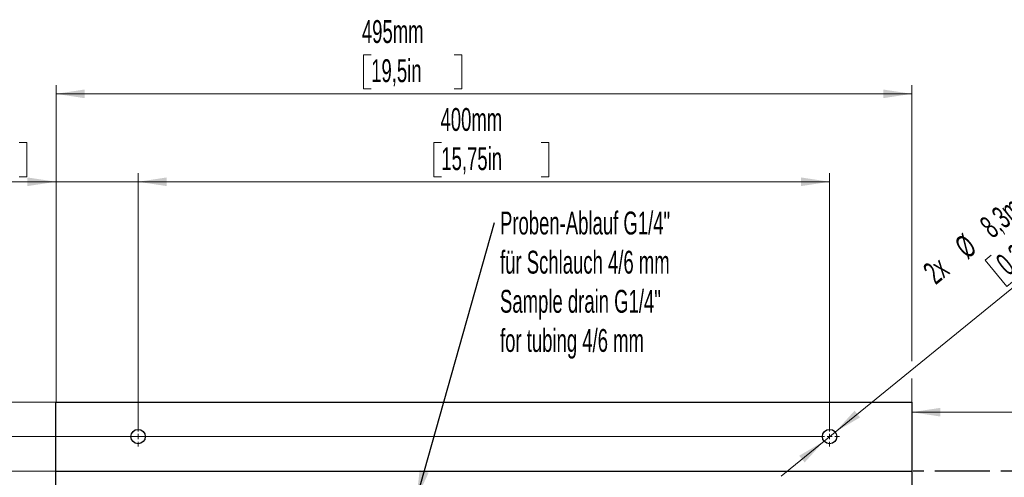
# Model space of a CAD drawing. Header units: millimetres. Extents: x 0 to 2100, y 0 to 1485.
# Tile 17 of 39: x 733 to 1303, y 917 to 1182. Entities that reach past the tile are written whole.
import ezdxf

# ---------------------------------------------------------------- set-up
doc = ezdxf.new("R2010")
doc.units = ezdxf.units.MM
doc.header["$LTSCALE"] = 5
doc.linetypes.add('CENTER', pattern=[10.16, 6.35, -1.27, 1.27, -1.27])
doc.styles.add('SLDTEXTSTYLE0', font='TXT', dxfattribs={"width": 0.605})
doc.dimstyles.new('SLDDIMSTYLE0', dxfattribs={"dimtxt": 12.841593, "dimasz": 16.5, "dimexe": 0, "dimexo": 0.0625, "dimgap": 3.210398, "dimtad": 1, "dimrnd": 1e-09, "dimzin": 12, "dimdsep": 46, "dimtxsty": 'SLDTEXTSTYLE0', "dimsah": 1, "dimcen": 0.09, "dimadec": 0, "dimazin": 3, "dimtfac": 1, "dimtofl": 0, "dimtmove": 0, "dimatfit": 3, "dimfxl": 1, "dimfrac": 2, "dimtolj": 1, "dimtzin": 12, "dimarcsym": 0})
doc.dimstyles.new('SLDDIMSTYLE1', dxfattribs={"dimtxt": 12.841593, "dimasz": 16.5, "dimexe": 0, "dimexo": 0.0625, "dimgap": 3.210398, "dimtad": 1, "dimrnd": 1e-09, "dimzin": 12, "dimdsep": 46, "dimtxsty": 'SLDTEXTSTYLE0', "dimsah": 1, "dimcen": 0.09, "dimadec": 0, "dimazin": 3, "dimtfac": 1, "dimtmove": 0, "dimatfit": 0, "dimfxl": 1, "dimfrac": 2, "dimtolj": 1, "dimtzin": 12, "dimarcsym": 0})
doc.dimstyles.new('SLDDIMSTYLE2', dxfattribs={"dimtxt": 12.841593, "dimasz": 16.5, "dimexe": 0, "dimexo": 0.0625, "dimgap": 3.210398, "dimtad": 1, "dimrnd": 1e-09, "dimzin": 12, "dimdsep": 46, "dimtxsty": 'SLDTEXTSTYLE0', "dimsah": 1, "dimcen": 0.09, "dimadec": 0, "dimazin": 3, "dimtfac": 1, "dimtofl": 0, "dimtmove": 0, "dimatfit": 3, "dimfxl": 1, "dimfrac": 2, "dimtolj": 1, "dimtzin": 12, "dimarcsym": 0})
doc.dimstyles.new('SLDDIMSTYLE3', dxfattribs={"dimtxt": 12.841593, "dimasz": 16.5, "dimexe": 0, "dimexo": 0.0625, "dimgap": 3.210398, "dimtad": 1, "dimrnd": 1e-09, "dimzin": 12, "dimdsep": 46, "dimtxsty": 'SLDTEXTSTYLE0', "dimsah": 1, "dimcen": 0.09, "dimadec": 0, "dimazin": 3, "dimtfac": 1, "dimtmove": 0, "dimatfit": 0, "dimfxl": 1, "dimfrac": 2, "dimtolj": 1, "dimtzin": 12, "dimarcsym": 0})
doc.dimstyles.new('SLDDIMSTYLE4', dxfattribs={"dimtxt": 12.841593, "dimasz": 16.5, "dimexe": 0, "dimexo": 0.0625, "dimgap": 3.210398, "dimtad": 1, "dimdec": 0, "dimrnd": 1e-09, "dimzin": 12, "dimdsep": 46, "dimtxsty": 'SLDTEXTSTYLE0', "dimsah": 1, "dimcen": 0.09, "dimadec": 0, "dimazin": 3, "dimtfac": 1, "dimtmove": 0, "dimatfit": 0, "dimfxl": 1, "dimfrac": 2, "dimtolj": 1, "dimtzin": 12, "dimarcsym": 0})
doc.dimstyles.new('SLDDIMSTYLE5', dxfattribs={"dimtxt": 12.841593, "dimasz": 16.5, "dimexe": 0, "dimexo": 0.0625, "dimgap": 3.210398, "dimtad": 1, "dimrnd": 1e-09, "dimzin": 12, "dimdsep": 46, "dimtxsty": 'SLDTEXTSTYLE0', "dimsah": 1, "dimcen": 0, "dimadec": 0, "dimazin": 3, "dimtfac": 1, "dimtmove": 0, "dimatfit": 3, "dimfxl": 1, "dimfrac": 2, "dimtolj": 1, "dimtzin": 12, "dimarcsym": 0})
doc.dimstyles.new('SLDDIMSTYLE6', dxfattribs={"dimtxt": 0.18, "dimasz": 16.5, "dimexe": 0, "dimexo": 0.0625, "dimgap": 0, "dimtad": 0, "dimtih": 1, "dimtoh": 1, "dimdec": 0, "dimrnd": 1e-09, "dimzin": 0, "dimdsep": 46, "dimtxsty": 'Standard', "dimsah": 1, "dimcen": 0.09, "dimadec": 0, "dimazin": 0, "dimtfac": 16.5, "dimtdec": 0, "dimtofl": 0, "dimtmove": 0, "dimatfit": 3, "dimfxl": 1, "dimfrac": 2, "dimtolj": 1, "dimtzin": 0, "dimarcsym": 0})

# ---------------------------------------------------------------- blocks, each defined once
blk = doc.blocks.new('_D')
at = {"color": 7, "linetype": 'Continuous', "lineweight": 0}
for p, q in [((977.37, 1110.8), (972.96, 1110.8)), ((972.96, 1110.8), (972.96, 1091.07)), ((1035.19, 1110.8), (1039.6, 1110.8)), ((1039.6, 1110.8), (1039.6, 1091.07)), ((801.97, 946.39), (801.97, 1093.13)), ((1201.97, 1088.13), (801.97, 1088.13)), ((972.96, 1091.07), (977.37, 1091.07)), ((1039.6, 1091.07), (1035.19, 1091.07)), ((1201.97, 946.39), (1201.97, 1093.13))]:
    blk.add_line(p, q, dxfattribs=at)
at = {"color": 7, "linetype": 'Continuous', "lineweight": 18}
for points in [[(801.97, 1088.13), (818.47, 1085.63), (818.47, 1090.63)], [(1201.97, 1088.13), (1185.47, 1090.63), (1185.47, 1085.63)]]:
    blk.add_solid(points, dxfattribs=at)
at = {"color": 7, "linetype": 'Continuous', "lineweight": 18, "char_height": 13.229, "attachment_point": 1, "style": 'SLDTEXTSTYLE0'}
for s, insert in [('400mm', (976.88, 1130.79)), ('15,75in', (977.37, 1108.13))]:
    blk.add_mtext(s, dxfattribs=dict(at, insert=insert))
blk = doc.blocks.new('_D_1')
at = {"color": 7, "linetype": 'Continuous', "lineweight": 0}
for p, q in [((709.1, 960.74), (709.1, 1038.01)), ((686.44, 1024.3), (686.44, 1028.71)), ((686.44, 1028.71), (706.17, 1028.71)), ((706.17, 1028.71), (706.17, 1024.3)), ((686.44, 986.08), (686.44, 981.67)), ((706.17, 981.67), (706.17, 986.08)), ((686.44, 981.67), (706.17, 981.67)), ((754.47, 960.74), (704.1, 960.74)), ((709.1, 960.74), (709.1, 940.74)), ((1196.21, 940.74), (704.1, 940.74)), ((709.1, 940.74), (709.1, 908.74))]:
    blk.add_line(p, q, dxfattribs=at)
at = {"color": 7, "linetype": 'Continuous', "lineweight": 18}
for points in [[(709.1, 960.74), (711.6, 977.24), (706.6, 977.24)], [(709.1, 940.74), (706.6, 924.24), (711.6, 924.24)]]:
    blk.add_solid(points, dxfattribs=at)
at = {"color": 7, "linetype": 'Continuous', "lineweight": 18, "char_height": 13.229, "attachment_point": 1, "rotation": 90, "style": 'SLDTEXTSTYLE0'}
for s, insert in [('20mm', (666.45, 980.69)), ('0,8in', (689.11, 986.08))]:
    blk.add_mtext(s, dxfattribs=dict(at, insert=insert))
blk = doc.blocks.new('_D_2')
at = {"color": 7, "linetype": 'Continuous', "lineweight": 0}
for p, q in [((936.79, 1161.65), (932.38, 1161.65)), ((932.38, 1161.65), (932.38, 1141.93)), ((984.81, 1161.65), (989.22, 1161.65)), ((989.22, 1161.65), (989.22, 1141.93)), ((754.47, 960.74), (754.47, 1143.99)), ((932.38, 1141.93), (936.79, 1141.93)), ((989.22, 1141.93), (984.81, 1141.93)), ((1249.47, 984.38), (1249.47, 1143.99)), ((754.47, 1138.99), (1249.47, 1138.99)), ((1249.47, 960.74), (1249.47, 974.38))]:
    blk.add_line(p, q, dxfattribs=at)
at = {"color": 7, "linetype": 'Continuous', "lineweight": 18}
for points in [[(754.47, 1138.99), (770.97, 1136.49), (770.97, 1141.49)], [(1249.47, 1138.99), (1232.97, 1141.49), (1232.97, 1136.49)]]:
    blk.add_solid(points, dxfattribs=at)
at = {"color": 7, "linetype": 'Continuous', "lineweight": 18, "char_height": 13.229, "attachment_point": 1, "style": 'SLDTEXTSTYLE0'}
for s, insert in [('495mm', (931.4, 1181.65)), ('19,5in', (936.79, 1158.99))]:
    blk.add_mtext(s, dxfattribs=dict(at, insert=insert))
blk = doc.blocks.new('_D_3')
at = {"color": 7, "linetype": 'Continuous', "lineweight": 0}
for p, q in [((754.47, 960.74), (591.79, 960.74)), ((596.79, 841.74), (596.79, 960.74)), ((574.13, 923.61), (574.13, 928.02)), ((574.13, 928.02), (593.86, 928.02)), ((593.86, 928.02), (593.86, 923.61)), ((574.13, 875.59), (574.13, 871.18)), ((593.86, 871.18), (593.86, 875.59)), ((574.13, 871.18), (593.86, 871.18)), ((809.97, 841.74), (591.79, 841.74))]:
    blk.add_line(p, q, dxfattribs=at)
at = {"color": 7, "linetype": 'Continuous', "lineweight": 18}
for points in [[(596.79, 960.74), (594.29, 944.24), (599.29, 944.24)], [(596.79, 841.74), (599.29, 858.24), (594.29, 858.24)]]:
    blk.add_solid(points, dxfattribs=at)
at = {"color": 7, "linetype": 'Continuous', "lineweight": 18, "char_height": 13.229, "attachment_point": 1, "rotation": 90, "style": 'SLDTEXTSTYLE0'}
for s, insert in [('119mm', (554.14, 870.2)), ('4,69in', (576.8, 875.59))]:
    blk.add_mtext(s, dxfattribs=dict(at, insert=insert))
blk = doc.blocks.new('_D_4')
at = {"color": 7, "linetype": 'Continuous', "lineweight": 0}
for p, q in [((650.21, 960.74), (650.21, 1048.47)), ((627.55, 1034.75), (627.55, 1039.16)), ((627.55, 1039.16), (647.27, 1039.16)), ((647.27, 1039.16), (647.27, 1034.75)), ((627.55, 986.73), (627.55, 982.32)), ((647.27, 982.32), (647.27, 986.73)), ((627.55, 982.32), (647.27, 982.32)), ((754.47, 960.74), (645.21, 960.74)), ((650.21, 920.74), (650.21, 960.74)), ((704.1, 920.74), (645.21, 920.74)), ((650.21, 920.74), (650.21, 888.74)), ((754.47, 920.74), (714.1, 920.74))]:
    blk.add_line(p, q, dxfattribs=at)
at = {"color": 7, "linetype": 'Continuous', "lineweight": 18}
for points in [[(650.21, 960.74), (652.71, 977.24), (647.71, 977.24)], [(650.21, 920.74), (647.71, 904.24), (652.71, 904.24)]]:
    blk.add_solid(points, dxfattribs=at)
at = {"color": 7, "linetype": 'Continuous', "lineweight": 18, "char_height": 13.229, "attachment_point": 1, "rotation": 90, "style": 'SLDTEXTSTYLE0'}
for s, insert in [('40mm', (607.56, 986.24)), ('1,57in', (630.22, 986.73))]:
    blk.add_mtext(s, dxfattribs=dict(at, insert=insert))
blk = doc.blocks.new('_D_5')
at = {"color": 7, "linetype": 'Continuous', "lineweight": 0}
for p, q in [((685.1, 1110.8), (680.69, 1110.8)), ((680.69, 1110.8), (680.69, 1091.07)), ((733.11, 1110.8), (737.52, 1110.8)), ((737.52, 1110.8), (737.52, 1091.07)), ((754.47, 1088.13), (671.38, 1088.13)), ((680.69, 1091.07), (685.1, 1091.07)), ((737.52, 1091.07), (733.11, 1091.07)), ((754.47, 960.74), (754.47, 1093.13)), ((754.47, 1088.13), (801.97, 1088.13)), ((801.97, 946.39), (801.97, 1093.13)), ((801.97, 1088.13), (833.97, 1088.13))]:
    blk.add_line(p, q, dxfattribs=at)
at = {"color": 7, "linetype": 'Continuous', "lineweight": 18}
for points in [[(754.47, 1088.13), (737.97, 1090.63), (737.97, 1085.63)], [(801.97, 1088.13), (818.47, 1085.63), (818.47, 1090.63)]]:
    blk.add_solid(points, dxfattribs=at)
at = {"color": 7, "linetype": 'Continuous', "lineweight": 18, "char_height": 13.229, "attachment_point": 1, "style": 'SLDTEXTSTYLE0'}
for s, insert in [('48mm', (684.61, 1130.79)), ('1,87in', (685.1, 1108.13))]:
    blk.add_mtext(s, dxfattribs=dict(at, insert=insert))
blk = doc.blocks.new('_D_6')
at = {"color": 7, "linetype": 'Continuous', "lineweight": 0}
for p, q in [((1332.61, 1075.9), (1336.03, 1078.68)), ((1336.03, 1078.68), (1348.48, 1063.38)), ((1205.19, 943.36), (1356.31, 1066.27)), ((1348.48, 1063.38), (1345.06, 1060.6)), ((1295.36, 1045.6), (1291.94, 1042.82)), ((1291.94, 1042.82), (1304.39, 1027.52)), ((1304.39, 1027.52), (1307.81, 1030.3)), ((1205.19, 943.36), (1198.75, 938.12)), ((1198.75, 938.12), (1173.92, 917.93))]:
    blk.add_line(p, q, dxfattribs=at)
at = {"color": 7, "linetype": 'Continuous', "lineweight": 18}
for points in [[(1205.19, 943.36), (1219.56, 951.83), (1216.41, 955.71)], [(1198.75, 938.12), (1184.37, 929.65), (1187.52, 925.77)]]:
    blk.add_solid(points, dxfattribs=at)
at = {"color": 7, "linetype": 'Continuous', "lineweight": 18, "char_height": 13.229, "attachment_point": 1, "rotation": 39.1239, "style": 'SLDTEXTSTYLE0'}
for s, insert in [('8,3mm', (1287.73, 1065.17)), ('0,33in', (1297.05, 1043.53)), ('%%c', (1273.2, 1053.34)), ('2x', (1254.95, 1038.5))]:
    blk.add_mtext(s, dxfattribs=dict(at, insert=insert))
blk = doc.blocks.new('_D_7')
at = {"color": 7, "linetype": 'Continuous', "lineweight": 0}
for p, q in [((1402.19, 977.51), (1397.78, 977.51)), ((1397.78, 977.51), (1397.78, 957.79)), ((1450.21, 977.51), (1454.62, 977.51)), ((1454.62, 977.51), (1454.62, 957.79)), ((1397.78, 957.79), (1402.19, 957.79)), ((1454.62, 957.79), (1450.21, 957.79)), ((1599.47, 920.74), (1599.47, 959.85)), ((1249.47, 954.85), (1599.47, 954.85))]:
    blk.add_line(p, q, dxfattribs=at)
at = {"color": 7, "linetype": 'Continuous', "lineweight": 18}
for points in [[(1249.47, 954.85), (1265.97, 952.35), (1265.97, 957.35)], [(1599.47, 954.85), (1582.97, 957.35), (1582.97, 952.35)]]:
    blk.add_solid(points, dxfattribs=at)
at = {"color": 7, "linetype": 'Continuous', "lineweight": 18, "char_height": 13.229, "attachment_point": 1, "style": 'SLDTEXTSTYLE0'}
for s, insert in [('350mm', (1396.8, 997.5)), ('13,8in', (1402.19, 974.84))]:
    blk.add_mtext(s, dxfattribs=dict(at, insert=insert))
blk = doc.blocks.new('_D_9')
at = {"color": 7, "linetype": 'Continuous', "lineweight": 0}
for p, q in [((754.47, 960.74), (538.11, 960.74)), ((543.11, 960.74), (543.11, 750.74)), ((520.45, 890.01), (520.45, 894.42)), ((520.45, 894.42), (540.17, 894.42)), ((540.17, 894.42), (540.17, 890.01)), ((520.45, 842), (520.45, 837.59)), ((520.45, 837.59), (540.17, 837.59)), ((540.17, 837.59), (540.17, 842)), ((754.47, 750.74), (538.11, 750.74))]:
    blk.add_line(p, q, dxfattribs=at)
at = {"color": 7, "linetype": 'Continuous', "lineweight": 18}
for points in [[(543.11, 960.74), (540.61, 944.24), (545.61, 944.24)], [(543.11, 750.74), (545.61, 767.24), (540.61, 767.24)]]:
    blk.add_solid(points, dxfattribs=at)
at = {"color": 7, "linetype": 'Continuous', "lineweight": 18, "char_height": 13.229, "attachment_point": 1, "rotation": 90, "style": 'SLDTEXTSTYLE0'}
for s, insert in [('210mm', (500.46, 836.61)), ('8,27in', (523.12, 842))]:
    blk.add_mtext(s, dxfattribs=dict(at, insert=insert))
blk = doc.blocks.new('SW_NOTE_0')
at = {"color": 0, "linetype": 'Continuous', "lineweight": 0, "char_height": 13.2292, "attachment_point": 1, "style": 'SLDTEXTSTYLE0'}
for s, insert in [('Proben-Ablauf G1/4"', (3.09, 6.4)), ('für Schlauch 4/6 mm', (3.09, -16.24)), ('Sample drain G1/4"', (3.09, -38.88)), ('for tubing 4/6 mm', (3.09, -61.52))]:
    blk.add_mtext(s, dxfattribs=dict(at, insert=insert))
blk = doc.blocks.new('SW_CENTERMARKSYMBOL_0')
at = {"color": 0, "linetype": 'Continuous', "lineweight": 18}
for p, q in [((-3, 0), (-5.76, 0)), ((0, 0), (-1.5, 0)), ((0, 3), (0, 5.65)), ((0, 0), (0, 1.5)), ((0, 0), (1.5, 0)), ((0, 0), (0, -1.5)), ((3, 0), (5.65, 0)), ((0, -3), (0, -5.65))]:
    blk.add_line(p, q, dxfattribs=at)
blk = doc.blocks.new('SW_CENTERMARKSYMBOL_1')
at = {"color": 0, "linetype": 'Continuous', "lineweight": 18}
for p, q in [((-3, 0), (-5.65, 0)), ((0, 0), (-1.5, 0)), ((0, 3), (0, 5.65)), ((0, 0), (0, 1.5)), ((0, 0), (1.5, 0)), ((0, 0), (0, -1.5)), ((3, 0), (5.65, 0)), ((0, -3), (0, -5.65))]:
    blk.add_line(p, q, dxfattribs=at)

msp = doc.modelspace()

# ---------------------------------------------------------------- linework, layer by layer
at = {"color": 7, "linetype": 'Continuous', "lineweight": 25}
for p, q in [((754.467, 920.74), (754.467, 960.74)), ((754.467, 960.74), (1249.467, 960.74)), ((1249.467, 960.74), (1249.467, 920.74)), ((754.467, 920.74), (1249.467, 920.74)), ((754.467, 750.74), (754.467, 920.74)), ((1249.467, 920.74), (1249.467, 750.74))]:
    msp.add_line(p, q, dxfattribs=at)
at = {"color": 7, "linetype": 'CENTER', "lineweight": 25}
msp.add_line((1599.467, 920.74), (1249.467, 920.74), dxfattribs=at)
at = {"color": 7, "linetype": 'Continuous', "lineweight": 25}
for centre in [(801.967, 940.74), (1201.967, 940.74)]:
    msp.add_circle(centre, 4.15, dxfattribs=at)

# ---------------------------------------------------------------- block references
at = {"color": 7, "linetype": 'Continuous', "lineweight": 0}
for name, p in [('SW_NOTE_0', (1008.214, 1064.483)), ('SW_CENTERMARKSYMBOL_1', (801.967, 940.74)), ('SW_CENTERMARKSYMBOL_0', (1201.967, 940.74))]:
    msp.add_blockref(name, p, dxfattribs=at)

# ---------------------------------------------------------------- dimensions: what is measured, and where the dimension line sits
at = {"color": 7, "linetype": 'Continuous', "lineweight": 18}
for base, p1, p2, dimstyle, picture, middle in [((1249.467, 1138.993), (754.467, 960.74), (1249.467, 960.74), 'SLDDIMSTYLE2', '_D_2', (960.797, 1138.993)), ((801.966721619, 1088.134375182), (754.466721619, 960.740107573), (801.966721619, 946.390107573), 'SLDDIMSTYLE4', '_D_5', (709.104905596, 1088.134375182)), ((801.967, 1088.134), (1201.967, 946.39), (801.967, 946.39), 'SLDDIMSTYLE0', '_D', (1006.278, 1088.134)), ((1599.467, 954.847), (1249.467, 960.74), (1599.467, 920.74), 'SLDDIMSTYLE2', '_D_7', (1426.201, 954.847))]:
    dim = msp.add_linear_dim(base=base, p1=p1, p2=p2, dimstyle=dimstyle, dxfattribs=at)
    dim.commit()
    dim.dimension.update_dxf_attribs({"geometry": picture, "text_midpoint": middle, "dimtype": 160})
dim = msp.add_diameter_dim_2p(p1=(1205.186, 943.359), p2=(1198.747, 938.121), text='2x <>', dimstyle='SLDDIMSTYLE5', dxfattribs=at)
dim.commit()
dim.dimension.update_dxf_attribs({"geometry": '_D_6', "text_midpoint": (1320.294, 1036.984), "dimtype": 163})
for base, p1, p2, dimstyle, picture, middle in [((650.213, 960.74), (754.467, 920.74), (754.467, 960.74), 'SLDDIMSTYLE3', '_D_4', (650.213, 1010.74)), ((709.105, 940.74), (754.467, 960.74), (1196.211, 940.74), 'SLDDIMSTYLE1', '_D_1', (709.105, 1005.187)), ((543.112, 750.74), (754.467, 960.74), (754.467, 750.74), 'SLDDIMSTYLE0', '_D_9', (543.112, 866.004)), ((596.795, 960.74), (809.967, 841.74), (754.467, 960.74), 'SLDDIMSTYLE0', '_D_3', (596.795, 899.598))]:
    dim = msp.add_linear_dim(base=base, p1=p1, p2=p2, angle=90, dimstyle=dimstyle, dxfattribs=at)
    dim.commit()
    dim.dimension.update_dxf_attribs({"geometry": picture, "text_midpoint": middle, "dimtype": 160})

# ---------------------------------------------------------------- leaders
at = {"color": 7, "linetype": 'Continuous', "lineweight": 0}
msp.add_leader([(962.935, 904.74), (1008.214, 1064.483)], dimstyle='SLDDIMSTYLE6', dxfattribs=at)

doc.saveas('drawing.dxf')
